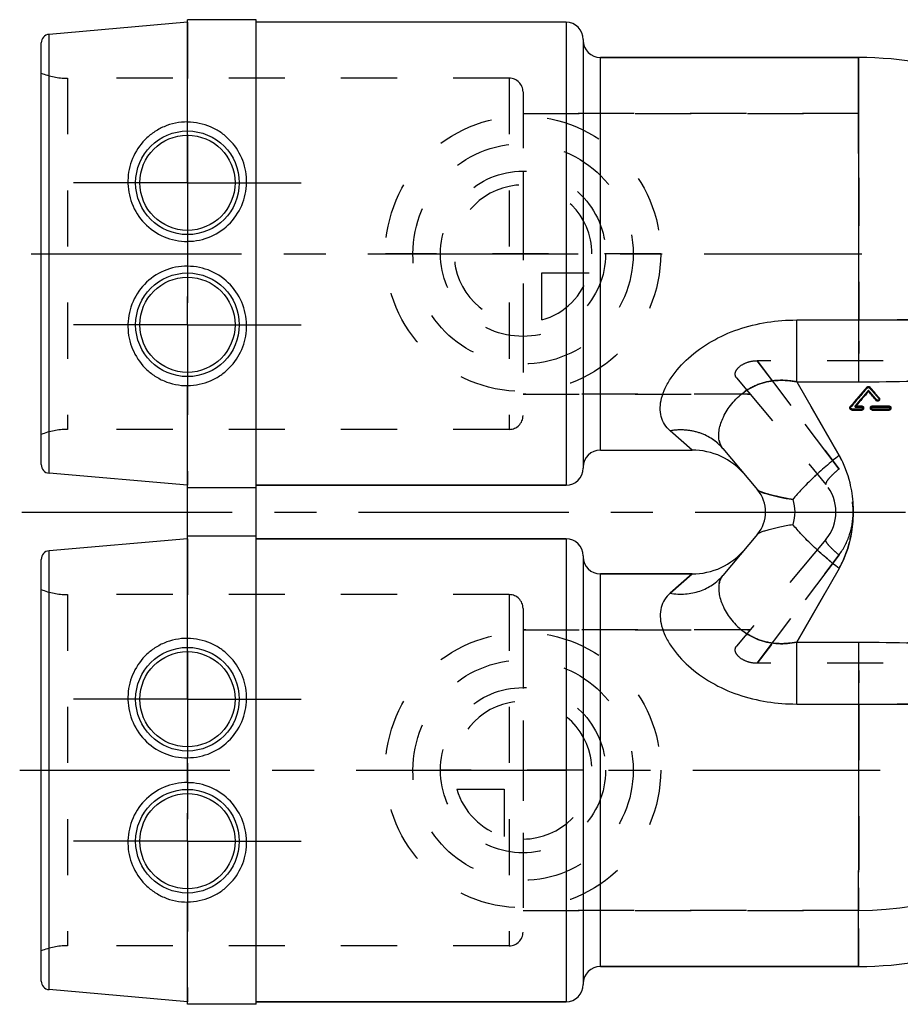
# Model space of a CAD drawing. Header units: millimetres. Extents: x 380 to 622, y 443 to 557.
# Tile 1 of 3: x 380 to 482, y 443 to 557. Entities that reach past the tile are written whole.
import ezdxf

# ---------------------------------------------------------------- set-up
doc = ezdxf.new("R2010")
doc.units = ezdxf.units.MM
doc.header["$LTSCALE"] = 65.185185
doc.linetypes.add('CENTER', pattern=[0.6, 0.375, -0.075, 0.075, -0.075])
doc.linetypes.add('HIDDEN', pattern=[0.2, 0.1, -0.1])
for name, color, linetype in [('ACHSEN_S', 7, 'CONTINUOUS'), ('KOERPER', 7, 'CONTINUOUS'), ('KONST.EL_MIT_GEO', 7, 'CONTINUOUS'), ('KURVEN', 7, 'CONTINUOUS')]:
    doc.layers.add(name, color=color, linetype=linetype)

msp = doc.modelspace()

# ---------------------------------------------------------------- linework, layer by layer
at = {"layer": 'ACHSEN_S', "color": 2, "linetype": 'CENTER'}
msp.add_line((380.27, 500), (622.5, 500), dxfattribs=at)
at = {"layer": 'KOERPER', "color": 7, "linetype": 'Continuous'}
for p, q in [((399.5, 545.3), (399.5, 557.2)), ((407.5, 557.2), (399.5, 557.2)), ((407.5, 442.8), (407.5, 557.2)), ((443.5, 556.9), (407.5, 556.9)), ((477.5, 552.8), (447.5, 552.8)), ((399.5, 531.45), (399.5, 528.55)), ((399.5, 485.3), (399.5, 514.7)), ((407.5, 502.82), (399.5, 502.82)), ((443.5, 503.1), (407.5, 503.1)), ((407.5, 497.18), (399.5, 497.18)), ((443.5, 496.9), (407.5, 496.9)), ((458.14, 492.8), (447.5, 492.8)), ((399.5, 468.55), (399.5, 471.45)), ((399.5, 442.8), (399.5, 454.7)), ((477.5, 447.2), (447.5, 447.2)), ((407.5, 442.8), (399.5, 442.8)), ((443.5, 443.1), (407.5, 443.1))]:
    msp.add_line(p, q, dxfattribs=at)
at = {"layer": 'KOERPER', "color": 8, "linetype": 'HIDDEN'}
for p, q in [((477.5, 546.3), (438.5, 546.3)), ((464.9, 513.7), (438.5, 513.7)), ((464.9, 486.3), (438.5, 486.3)), ((477.5, 453.7), (438.5, 453.7))]:
    msp.add_line(p, q, dxfattribs=at)
at = {"layer": 'KOERPER', "color": 2, "linetype": 'CENTER'}
for p, q in [((399.5, 538.25), (399.5, 545.3)), ((399.5, 538.25), (386.27, 538.25)), ((399.5, 538.25), (399.5, 531.45)), ((399.5, 538.25), (412.73, 538.25)), ((381.35, 530), (477.87, 530)), ((399.5, 528.55), (399.5, 525.02)), ((399.5, 521.75), (399.5, 525.02)), ((399.5, 521.75), (386.27, 521.75)), ((399.5, 521.75), (399.5, 514.7)), ((399.5, 521.75), (412.73, 521.75)), ((399.5, 478.25), (399.5, 485.3)), ((399.5, 478.25), (386.27, 478.25)), ((399.5, 478.25), (399.5, 471.45)), ((399.5, 478.25), (412.73, 478.25)), ((380, 470), (480.02, 470)), ((399.5, 468.55), (399.5, 465.02)), ((399.5, 461.75), (399.5, 465.02)), ((399.5, 461.75), (386.27, 461.75)), ((399.5, 461.75), (399.5, 454.7)), ((399.5, 461.75), (412.73, 461.75))]:
    msp.add_line(p, q, dxfattribs=at)
at = {"layer": 'KOERPER', "color": 7, "linetype": 'Continuous'}
for centre, start, end in [((477.5, 509.67), 50, 90), ((477.5, 490.33), 270, 310)]:
    msp.add_arc(centre, 43.13, start, end, dxfattribs=at)
for points, knots in [([(399.5, 545.32), (398.57, 545.32), (397.17, 545.04), (395.56, 544.15), (394.2, 543), (392.96, 541.13), (392.5, 538.93), (392.64, 537.16), (393.12, 535.4), (394.38, 533.42), (396.7, 531.8), (398.57, 531.43), (399.5, 531.43)], [0, 0, 0, 0, 0.128227, 0.191345, 0.253088, 0.373549, 0.494246, 0.55585, 0.61827, 0.744429, 0.871977, 1, 1, 1, 1]), ([(399.5, 531.45), (400.43, 531.45), (402.3, 531.83), (404.62, 533.47), (405.86, 535.48), (406.32, 537.24), (406.44, 539.01), (405.96, 541.18), (404.72, 543.02), (403.38, 544.14), (401.8, 545.01), (400.42, 545.3), (399.5, 545.3)], [0, 0, 0, 0, 0.128873, 0.257524, 0.384957, 0.447933, 0.509917, 0.63058, 0.749775, 0.81047, 0.872486, 1, 1, 1, 1]), ([(399.5, 528.57), (398.57, 528.57), (396.7, 528.2), (394.38, 526.58), (393.13, 524.6), (392.64, 522.84), (392.5, 521.07), (392.96, 518.87), (394.2, 517), (395.56, 515.85), (397.17, 514.96), (398.57, 514.68), (399.5, 514.68)], [0, 0, 0, 0, 0.128016, 0.255557, 0.381709, 0.444126, 0.505742, 0.62644, 0.746906, 0.80865, 0.871768, 1, 1, 1, 1]), ([(399.5, 514.7), (400.42, 514.7), (401.8, 514.99), (403.38, 515.86), (404.72, 516.98), (405.96, 518.82), (406.44, 520.99), (406.32, 522.76), (405.86, 524.52), (404.62, 526.53), (402.3, 528.17), (400.43, 528.55), (399.5, 528.55)], [0, 0, 0, 0, 0.127509, 0.189524, 0.250218, 0.369412, 0.490072, 0.552056, 0.615033, 0.742468, 0.871123, 1, 1, 1, 1]), ([(475.23, 506.57), (475.79, 505.59), (476.51, 503.7), (476.92, 500.86), (476.82, 497.44), (476.07, 494.9), (475.23, 493.43)], [0, 0, 0, 0, 0.248584, 0.437552, 0.627105, 1, 1, 1, 1]), ([(399.5, 485.32), (398.57, 485.32), (397.17, 485.04), (395.56, 484.15), (394.2, 483), (392.96, 481.13), (392.5, 478.93), (392.64, 477.16), (393.12, 475.4), (394.38, 473.42), (396.7, 471.8), (398.57, 471.43), (399.5, 471.43)], [0, 0, 0, 0, 0.128227, 0.191345, 0.253087, 0.373549, 0.494247, 0.555851, 0.618271, 0.744429, 0.871977, 1, 1, 1, 1]), ([(399.5, 471.45), (400.43, 471.45), (402.3, 471.83), (404.62, 473.47), (405.86, 475.48), (406.32, 477.24), (406.44, 479.01), (405.96, 481.18), (404.72, 483.02), (403.38, 484.14), (401.8, 485.01), (400.42, 485.3), (399.5, 485.3)], [0, 0, 0, 0, 0.128873, 0.257524, 0.384957, 0.447933, 0.509917, 0.63058, 0.749777, 0.810472, 0.872488, 1, 1, 1, 1]), ([(399.5, 468.57), (398.57, 468.57), (396.7, 468.2), (394.38, 466.58), (393.13, 464.6), (392.64, 462.84), (392.5, 461.07), (392.96, 458.87), (394.2, 457), (395.56, 455.85), (397.17, 454.96), (398.57, 454.68), (399.5, 454.68)], [0, 0, 0, 0, 0.128016, 0.255557, 0.381709, 0.444125, 0.505742, 0.62644, 0.746906, 0.808651, 0.871769, 1, 1, 1, 1]), ([(399.5, 454.7), (400.42, 454.7), (401.8, 454.99), (403.38, 455.86), (404.72, 456.98), (405.96, 458.82), (406.44, 460.99), (406.32, 462.76), (405.86, 464.52), (404.62, 466.53), (402.3, 468.17), (400.43, 468.55), (399.5, 468.55)], [0, 0, 0, 0, 0.127509, 0.189524, 0.250217, 0.369412, 0.490072, 0.552056, 0.615033, 0.742468, 0.871123, 1, 1, 1, 1])]:
    msp.add_open_spline(points, degree=3, knots=knots, dxfattribs=at)
at = {"layer": 'KOERPER', "color": 8, "linetype": 'HIDDEN'}
msp.add_open_spline([(475.23, 493.43), (475.79, 494.41), (476.51, 496.3), (476.92, 499.14), (476.82, 502.56), (476.07, 505.1), (475.23, 506.57)], degree=3, knots=[0, 0, 0, 0, 0.248583, 0.437551, 0.627104, 1, 1, 1, 1], dxfattribs=at)
at = {"layer": 'KONST.EL_MIT_GEO', "color": 7, "linetype": 'Continuous'}
for p, q in [((399.5, 556.9), (383.41, 555.49)), ((443.5, 556.9), (443.5, 503.1)), ((383.41, 504.51), (383.41, 555.49)), ((445.5, 554.9), (445.5, 505.1)), ((382.5, 505.5), (382.5, 554.5)), ((447.5, 507.2), (447.5, 552.8)), ((447.5, 552.8), (477.5, 552.8)), ((477.51, 546.3), (477.5, 552.8)), ((477.51, 546.12), (477.51, 546.3)), ((470.31, 515.12), (470.31, 522.31)), ((470.31, 522.31), (477.54, 522.31)), ((477.54, 515.12), (477.54, 522.31)), ((470.31, 515.12), (477.54, 515.12)), ((470.31, 515.12), (475.23, 506.57)), ((478.65, 514.01), (478.65, 514.14)), ((479.57, 512.93), (479.57, 513.06)), ((479.93, 513.04), (479.93, 513.17)), ((476.7, 511.84), (476.7, 511.97)), ((476.7, 511.97), (477.89, 511.97)), ((476.7, 511.84), (477.89, 511.84)), ((477.09, 512.32), (477.89, 512.32)), ((477.89, 511.84), (477.89, 511.97)), ((479.08, 512.32), (481.06, 512.32)), ((479.08, 511.84), (479.08, 511.97)), ((479.08, 511.97), (481.06, 511.97)), ((479.08, 511.84), (481.06, 511.84)), ((481.06, 511.84), (481.06, 511.97)), ((458.14, 507.2), (455.59, 509.44)), ((447.5, 507.2), (458.14, 507.2)), ((461.72, 507.37), (465.75, 502.57)), ((399.5, 503.1), (383.41, 504.51)), ((407.5, 503.1), (443.5, 503.1)), ((399.5, 496.9), (383.41, 495.49)), ((407.5, 496.9), (443.5, 496.9)), ((443.5, 496.9), (443.5, 443.1)), ((465.75, 497.43), (461.72, 492.63)), ((383.41, 444.51), (383.41, 495.49)), ((382.5, 445.5), (382.5, 494.5)), ((445.5, 494.9), (445.5, 445.1)), ((475.23, 493.43), (470.31, 484.88)), ((447.5, 447.2), (447.5, 492.8)), ((447.5, 492.8), (458.14, 492.8)), ((458.14, 492.8), (455.59, 490.56)), ((470.31, 477.69), (470.31, 484.88)), ((470.31, 484.88), (477.54, 484.88)), ((477.54, 477.69), (477.54, 484.88)), ((470.31, 477.69), (477.54, 477.69)), ((477.5, 447.2), (477.51, 453.7)), ((477.51, 453.7), (477.51, 453.88)), ((447.5, 447.2), (477.5, 447.2)), ((399.5, 443.1), (383.41, 444.51)), ((407.5, 443.1), (443.5, 443.1))]:
    msp.add_line(p, q, dxfattribs=at)
at = {"layer": 'KONST.EL_MIT_GEO', "color": 8, "linetype": 'HIDDEN'}
for p, q in [((399.5, 556.9), (399.5, 503.1)), ((385.54, 550.4), (385.54, 509.6)), ((436.9, 550.4), (385.54, 550.4)), ((436.9, 550.4), (436.9, 509.6)), ((438.5, 548.8), (438.5, 511.2)), ((438.5, 546.3), (477.5, 546.3)), ((532.5, 517.58), (465.7, 517.58)), ((465.7, 517.58), (475.23, 504.99)), ((475.23, 504.99), (465.7, 517.58)), ((463.32, 515.58), (473.7, 503.21)), ((475.23, 506.57), (470.31, 515.12)), ((438.5, 513.7), (464.9, 513.7)), ((478.49, 514.39), (478.49, 514.52)), ((478.8, 514.39), (478.8, 514.52)), ((479.89, 513.14), (479.89, 513.27)), ((476.5, 512.01), (476.5, 512.15)), ((476.54, 512.12), (476.54, 512.25)), ((477.09, 512.19), (477.09, 512.32)), ((477.09, 512.19), (477.89, 512.19)), ((477.89, 512.19), (477.89, 512.32)), ((478.08, 512.01), (478.08, 512.15)), ((478.88, 512.01), (478.88, 512.15)), ((479.08, 512.19), (479.08, 512.32)), ((479.08, 512.19), (481.06, 512.19)), ((481.06, 512.19), (481.06, 512.32)), ((481.25, 512.01), (481.25, 512.15)), ((436.9, 509.6), (385.54, 509.6)), ((399.5, 496.9), (399.5, 443.1)), ((473.7, 496.79), (463.32, 484.42)), ((475.23, 495.01), (465.7, 482.42)), ((465.7, 482.42), (475.23, 495.01)), ((470.31, 484.88), (475.23, 493.43)), ((455.59, 490.56), (458.14, 492.8)), ((385.54, 490.4), (385.54, 449.6)), ((436.9, 490.4), (385.54, 490.4)), ((436.9, 490.4), (436.9, 449.6)), ((438.5, 488.8), (438.5, 451.2)), ((438.5, 486.3), (464.9, 486.3)), ((532.5, 482.42), (465.7, 482.42)), ((438.5, 453.7), (477.5, 453.7)), ((436.9, 449.6), (385.54, 449.6))]:
    msp.add_line(p, q, dxfattribs=at)
at = {"layer": 'KONST.EL_MIT_GEO', "color": 7, "linetype": 'Continuous'}
for centre, radius in [((399.5, 538.25), 6.02), ((399.5, 538.25), 5.53), ((399.5, 521.75), 6.02), ((399.5, 521.75), 5.53), ((399.5, 478.25), 6.02), ((399.5, 478.25), 5.53), ((399.5, 461.75), 6.02), ((399.5, 461.75), 5.53)]:
    msp.add_circle(centre, radius, dxfattribs=at)
for centre, radius, start, end in [((443.5, 554.9), 2, 0, 90), ((383.5, 554.5), 1, 95, 180), ((447.5, 554.8), 2, 180, 270), ((447.5, 505.2), 2, 90, 180), ((458.14, 499.2), 8, 40, 90), ((383.5, 505.5), 1, 180, 265), ((443.5, 505.1), 2, 270, 360), ((462.69, 500), 4, 319.9998, 40.0002), ((443.5, 494.9), 2, 0, 90), ((383.5, 494.5), 1, 95, 180), ((458.14, 500.8), 8, 270, 320), ((447.5, 494.8), 2, 180, 270), ((447.5, 445.2), 2, 90, 180), ((383.5, 445.5), 1, 180, 265), ((443.5, 445.1), 2, 270, 360)]:
    msp.add_arc(centre, radius, start, end, dxfattribs=at)
at = {"layer": 'KONST.EL_MIT_GEO', "color": 8, "linetype": 'HIDDEN'}
for centre, radius, start, end in [((385.54, 558.4), 8, 247.6684, 270), ((436.9, 548.8), 1.6, 0, 90), ((477.5, 509.67), 36.63, 50, 90), ((436.9, 511.2), 1.6, 270, 360), ((385.54, 501.6), 8, 90, 112.3316), ((469.87, 500), 5, 320, 40), ((385.54, 498.4), 8, 247.6684, 270), ((436.9, 488.8), 1.6, 0, 90), ((477.5, 490.33), 36.63, 270, 310), ((436.9, 451.2), 1.6, 270, 360), ((385.54, 441.6), 8, 90, 112.3316)]:
    msp.add_arc(centre, radius, start, end, dxfattribs=at)
at = {"layer": 'KONST.EL_MIT_GEO', "color": 7, "linetype": 'Continuous'}
for centre, major_axis, ratio, start_param, end_param in [((476.3, 500), (19.53, 26.96), 0.220465, 7.451402, 7.546983), ((476.8, 500), (19.53, 26.96), 0.220465, 1.18475, 1.260887), ((476.8, 500), (19.32, 26.66), 0.220465, 1.18374, 1.255254), ((480.5, 500), (-19.59, 26.96), 0.220664, -1.230825, -1.18539), ((480.5, 500), (-19.38, 26.66), 0.220664, -1.230323, -1.184379), ((480.99, 500), (-19.59, 26.96), 0.220664, -1.222106, -1.168848)]:
    msp.add_ellipse(centre, major_axis=major_axis, ratio=ratio, start_param=start_param, end_param=end_param, dxfattribs=at)
at = {"layer": 'KONST.EL_MIT_GEO', "color": 8, "linetype": 'HIDDEN'}
for centre, major_axis, ratio, start_param, end_param in [((476.3, 500), (19.32, 26.66), 0.220465, 1.167021, 1.263669), ((480.99, 500), (-19.38, 26.66), 0.220664, -1.221506, -1.167653), ((476.8, 500), (19.32, 26.66), 0.220465, 7.538439, 7.543911)]:
    msp.add_ellipse(centre, major_axis=major_axis, ratio=ratio, start_param=start_param, end_param=end_param, dxfattribs=at)
for points, knots in [([(477.5, 552.8), (477.5, 552.8), (477.5, 552.78), (477.5, 552.76), (477.5, 552.7), (477.5, 552.63), (477.5, 552.54), (477.5, 552.38), (477.5, 552.12), (477.5, 551.76), (477.5, 551.32), (477.51, 550.8), (477.51, 550.21), (477.51, 549.55), (477.51, 548.53), (477.51, 547.09), (477.51, 545.18), (477.51, 543.06), (477.51, 540.75), (477.51, 537.4), (477.52, 533), (477.52, 527.66), (477.52, 524.08), (477.54, 522.31)], [0, 0, 0, 0, 0.000337, 0.001341, 0.003013, 0.005351, 0.008354, 0.01202, 0.021322, 0.033224, 0.047686, 0.064652, 0.084065, 0.105853, 0.129938, 0.184652, 0.247421, 0.317349, 0.393433, 0.474586, 0.647398, 0.825927, 1, 1, 1, 1]), ([(477.5, 546.3), (477.5, 546.3), (477.5, 546.27), (477.5, 546.25), (477.5, 546.18), (477.5, 546.1), (477.5, 546), (477.5, 545.81), (477.5, 545.52), (477.5, 545.1), (477.5, 544.6), (477.5, 544.01), (477.5, 543.34), (477.5, 542.59), (477.5, 541.45), (477.5, 539.87), (477.5, 537.82), (477.5, 535.58), (477.5, 533.21), (477.5, 530.77), (477.5, 528.3), (477.5, 525.88), (477.49, 523.56), (477.49, 521.38), (477.52, 519.4), (477.51, 518.16), (477.5, 517.58)], [0, 0, 0, 0, 0.000412, 0.001647, 0.003701, 0.006573, 0.010259, 0.014754, 0.026138, 0.040664, 0.058243, 0.078776, 0.102143, 0.128209, 0.156823, 0.221014, 0.293231, 0.3718, 0.454901, 0.54061, 0.626941, 0.711895, 0.793503, 0.869875, 0.939245, 1, 1, 1, 1]), ([(501.53, 522.56), (499.54, 522.53), (495.55, 522.48), (487.55, 522.38), (481.54, 522.31), (477.54, 522.31)], [0, 0, 0, 0, 0.248922, 0.498891, 1, 1, 1, 1]), ([(463.32, 515.58), (463.25, 515.66), (463.15, 515.87), (463.16, 516.21), (463.33, 516.55), (463.74, 517.01), (464.54, 517.45), (465.29, 517.58), (465.7, 517.58)], [0, 0, 0, 0, 0.088692, 0.17588, 0.274396, 0.389982, 0.671603, 1, 1, 1, 1]), ([(502.7, 516.45), (500.62, 516.19), (496.44, 515.79), (488.05, 515.28), (481.74, 515.13), (477.54, 515.12)], [0, 0, 0, 0, 0.249567, 0.499587, 1, 1, 1, 1]), ([(470.31, 515.12), (469.6, 515.26), (468.15, 515.39), (466.02, 515), (464.16, 514.02), (462.73, 512.65), (461.77, 511.14), (461.33, 509.87), (461.22, 508.94), (461.27, 508.34), (461.42, 507.81), (461.61, 507.5), (461.72, 507.37)], [0, 0, 0, 0, 0.154994, 0.307859, 0.456637, 0.59765, 0.725699, 0.83549, 0.882679, 0.924922, 0.963331, 1, 1, 1, 1]), ([(478.49, 514.39), (478.52, 514.43), (478.65, 514.48), (478.77, 514.43), (478.8, 514.39)], [0, 0, 0, 0, 0.499957, 1, 1, 1, 1]), ([(477.89, 512.19), (477.94, 512.19), (478.04, 512.16), (478.08, 512.06), (478.08, 512.01)], [0, 0, 0, 0, 0.519823, 1, 1, 1, 1]), ([(478.88, 512.01), (478.88, 512.06), (478.93, 512.16), (479.03, 512.19), (479.08, 512.19)], [0, 0, 0, 0, 0.480224, 1, 1, 1, 1]), ([(481.06, 512.19), (481.11, 512.19), (481.21, 512.16), (481.25, 512.06), (481.25, 512.01)], [0, 0, 0, 0, 0.519823, 1, 1, 1, 1]), ([(461.72, 507.37), (461.38, 507.79), (460.55, 508.52), (459.05, 509.26), (457.35, 509.59), (456.18, 509.53), (455.59, 509.44)], [0, 0, 0, 0, 0.239403, 0.483805, 0.736845, 1, 1, 1, 1]), ([(475.23, 506.57), (474.18, 505.74), (472.7, 504.46), (470.94, 502.71), (470.18, 501.85), (469.84, 501.44)], [0, 0, 0, 0, 0.538704, 0.785848, 1, 1, 1, 1]), ([(475.23, 504.99), (475.01, 504.81), (474.6, 504.46), (474.09, 503.95), (473.79, 503.57), (473.68, 503.33), (473.68, 503.24), (473.7, 503.21)], [0, 0, 0, 0, 0.356717, 0.673303, 0.89554, 0.961151, 1, 1, 1, 1]), ([(475.23, 504.99), (475.01, 504.81), (474.6, 504.46), (474.09, 503.95), (473.79, 503.57), (473.68, 503.33), (473.68, 503.24), (473.7, 503.21)], [0, 0, 0, 0, 0.356718, 0.673304, 0.895539, 0.96115, 1, 1, 1, 1]), ([(475.23, 495.01), (475.76, 495.72), (476.59, 497.33), (477.01, 500), (476.59, 502.67), (475.76, 504.28), (475.23, 504.99)], [0, 0, 0, 0, 0.248524, 0.499999, 0.751475, 1, 1, 1, 1]), ([(469.84, 501.44), (469.34, 501.53), (468.43, 501.71), (467.35, 501.96), (466.64, 502.16), (466.24, 502.3), (465.95, 502.42), (465.8, 502.52), (465.75, 502.57)], [0, 0, 0, 0, 0.358969, 0.656314, 0.777166, 0.876448, 0.951535, 1, 1, 1, 1]), ([(475.23, 493.43), (474.18, 494.26), (472.7, 495.54), (470.94, 497.29), (470.18, 498.14), (469.84, 498.56)], [0, 0, 0, 0, 0.538726, 0.7859, 1, 1, 1, 1]), ([(475.23, 495.01), (475.01, 495.19), (474.6, 495.54), (474.09, 496.05), (473.79, 496.43), (473.68, 496.67), (473.68, 496.76), (473.7, 496.79)], [0, 0, 0, 0, 0.356718, 0.673304, 0.895539, 0.96115, 1, 1, 1, 1]), ([(470.31, 484.88), (469.6, 484.74), (468.15, 484.61), (466.02, 485), (464.16, 485.98), (462.73, 487.35), (461.77, 488.86), (461.33, 490.13), (461.22, 491.06), (461.27, 491.66), (461.42, 492.19), (461.61, 492.5), (461.72, 492.63)], [0, 0, 0, 0, 0.154999, 0.307872, 0.456665, 0.597673, 0.725717, 0.835498, 0.882684, 0.924923, 0.963333, 1, 1, 1, 1]), ([(465.7, 482.42), (465.29, 482.42), (464.54, 482.55), (463.74, 482.99), (463.33, 483.45), (463.16, 483.79), (463.15, 484.13), (463.25, 484.34), (463.32, 484.42)], [0, 0, 0, 0, 0.328375, 0.610009, 0.725595, 0.824108, 0.911287, 1, 1, 1, 1]), ([(502.7, 483.55), (500.62, 483.81), (496.44, 484.21), (488.05, 484.72), (481.74, 484.87), (477.54, 484.88)], [0, 0, 0, 0, 0.249567, 0.499587, 1, 1, 1, 1]), ([(477.5, 482.42), (477.51, 481.84), (477.52, 480.6), (477.49, 478.62), (477.49, 476.44), (477.5, 474.12), (477.5, 471.7), (477.5, 469.23), (477.5, 466.79), (477.5, 464.42), (477.5, 462.18), (477.5, 460.13), (477.5, 458.55), (477.5, 457.41), (477.5, 456.66), (477.5, 455.99), (477.5, 455.4), (477.5, 454.9), (477.5, 454.48), (477.5, 454.19), (477.5, 454), (477.5, 453.9), (477.5, 453.82), (477.5, 453.75), (477.5, 453.73), (477.5, 453.7), (477.5, 453.7)], [0, 0, 0, 0, 0.060755, 0.130125, 0.206497, 0.288105, 0.373059, 0.45939, 0.545099, 0.6282, 0.706769, 0.778986, 0.843177, 0.871791, 0.897857, 0.921224, 0.941757, 0.959336, 0.973862, 0.985246, 0.989741, 0.993427, 0.996299, 0.998353, 0.999588, 1, 1, 1, 1]), ([(477.54, 477.69), (477.52, 475.92), (477.52, 472.34), (477.52, 467), (477.52, 462.6), (477.51, 459.25), (477.51, 456.94), (477.51, 454.82), (477.51, 452.91), (477.51, 451.47), (477.51, 450.45), (477.51, 449.79), (477.51, 449.2), (477.5, 448.68), (477.5, 448.24), (477.5, 447.88), (477.5, 447.62), (477.5, 447.46), (477.5, 447.37), (477.5, 447.3), (477.5, 447.24), (477.5, 447.22), (477.5, 447.2), (477.5, 447.2)], [0, 0, 0, 0, 0.174073, 0.352602, 0.525414, 0.606567, 0.682651, 0.752579, 0.815348, 0.870061, 0.894147, 0.915935, 0.935348, 0.952314, 0.966776, 0.978678, 0.98798, 0.991646, 0.994649, 0.996987, 0.998659, 0.999663, 1, 1, 1, 1]), ([(501.53, 477.44), (499.54, 477.47), (495.55, 477.52), (487.55, 477.62), (481.55, 477.69), (477.54, 477.69)], [0, 0, 0, 0, 0.248922, 0.498891, 1, 1, 1, 1])]:
    msp.add_open_spline(points, degree=3, knots=knots, dxfattribs=at)
at = {"layer": 'KONST.EL_MIT_GEO', "color": 7, "linetype": 'Continuous'}
for points, knots in [([(477.54, 522.31), (477.53, 523.34), (477.51, 525.43), (477.52, 529.66), (477.51, 536.57), (477.51, 542.41), (477.51, 546.12)], [0, 0, 0, 0, 0.130035, 0.263916, 0.532516, 1, 1, 1, 1]), ([(455.59, 509.44), (455.35, 509.66), (454.91, 510.16), (454.35, 511.43), (454.46, 512.96), (455.02, 514.45), (455.98, 516.1), (457.72, 518.03), (460.38, 519.93), (463.49, 521.32), (466.85, 522.14), (469.15, 522.31), (470.31, 522.31)], [0, 0, 0, 0, 0.042184, 0.083731, 0.175191, 0.228986, 0.288028, 0.418269, 0.558892, 0.704404, 0.851876, 1, 1, 1, 1]), ([(477.54, 522.31), (481.55, 522.31), (487.55, 522.38), (495.55, 522.48), (499.54, 522.53), (501.53, 522.56)], [0, 0, 0, 0, 0.501109, 0.751078, 1, 1, 1, 1]), ([(477.54, 515.12), (481.74, 515.13), (488.05, 515.28), (496.44, 515.79), (500.62, 516.19), (502.7, 516.45)], [0, 0, 0, 0, 0.500413, 0.750433, 1, 1, 1, 1]), ([(461.72, 507.37), (461.61, 507.5), (461.42, 507.81), (461.27, 508.34), (461.22, 508.94), (461.33, 509.87), (461.77, 511.14), (462.73, 512.65), (464.16, 514.02), (466.02, 515), (468.15, 515.39), (469.6, 515.26), (470.31, 515.12)], [0, 0, 0, 0, 0.036669, 0.075078, 0.117321, 0.164511, 0.274302, 0.402351, 0.543363, 0.692141, 0.845005, 1, 1, 1, 1]), ([(478.49, 514.52), (478.52, 514.57), (478.65, 514.62), (478.77, 514.57), (478.8, 514.52)], [0, 0, 0, 0, 0.499958, 1, 1, 1, 1]), ([(479.91, 513.1), (479.88, 513.04), (479.75, 512.96), (479.62, 513.02), (479.57, 513.06)], [0, 0, 0, 0, 0.494332, 1, 1, 1, 1]), ([(479.92, 512.99), (479.91, 512.93), (479.77, 512.83), (479.62, 512.88), (479.57, 512.93)], [0, 0, 0, 0, 0.48933, 1, 1, 1, 1]), ([(476.7, 511.97), (476.65, 511.97), (476.55, 512), (476.5, 512.1), (476.5, 512.15)], [0, 0, 0, 0, 0.519539, 1, 1, 1, 1]), ([(476.7, 511.84), (476.65, 511.84), (476.55, 511.87), (476.5, 511.97), (476.5, 512.01)], [0, 0, 0, 0, 0.519545, 1, 1, 1, 1]), ([(477.89, 512.32), (477.94, 512.32), (478.04, 512.29), (478.08, 512.19), (478.08, 512.15)], [0, 0, 0, 0, 0.519786, 1, 1, 1, 1]), ([(478.08, 512.15), (478.08, 512.1), (478.04, 512), (477.94, 511.97), (477.89, 511.97)], [0, 0, 0, 0, 0.480549, 1, 1, 1, 1]), ([(478.07, 511.95), (478.06, 511.92), (478, 511.86), (477.93, 511.84), (477.89, 511.84)], [0, 0, 0, 0, 0.485894, 1, 1, 1, 1]), ([(479.08, 511.97), (479.03, 511.97), (478.92, 512), (478.88, 512.1), (478.88, 512.15)], [0, 0, 0, 0, 0.51945, 1, 1, 1, 1]), ([(479.08, 511.84), (479.03, 511.84), (478.92, 511.87), (478.88, 511.97), (478.88, 512.01)], [0, 0, 0, 0, 0.519483, 1, 1, 1, 1]), ([(478.89, 512.21), (478.9, 512.24), (478.96, 512.3), (479.04, 512.32), (479.08, 512.32)], [0, 0, 0, 0, 0.485137, 1, 1, 1, 1]), ([(481.06, 512.32), (481.11, 512.32), (481.21, 512.29), (481.25, 512.19), (481.25, 512.15)], [0, 0, 0, 0, 0.519786, 1, 1, 1, 1]), ([(481.25, 512.15), (481.25, 512.1), (481.21, 512), (481.11, 511.97), (481.06, 511.97)], [0, 0, 0, 0, 0.480549, 1, 1, 1, 1]), ([(481.24, 511.95), (481.23, 511.92), (481.17, 511.86), (481.1, 511.84), (481.06, 511.84)], [0, 0, 0, 0, 0.485894, 1, 1, 1, 1]), ([(461.72, 507.37), (461.38, 507.79), (460.55, 508.52), (459.05, 509.26), (457.35, 509.59), (456.18, 509.53), (455.59, 509.44)], [0, 0, 0, 0, 0.239403, 0.483804, 0.736845, 1, 1, 1, 1]), ([(475.23, 506.57), (474.18, 505.74), (472.7, 504.46), (470.94, 502.71), (470.18, 501.86), (469.84, 501.44)], [0, 0, 0, 0, 0.538713, 0.785888, 1, 1, 1, 1]), ([(465.75, 502.57), (465.8, 502.52), (465.95, 502.42), (466.24, 502.3), (466.64, 502.16), (467.35, 501.96), (468.42, 501.71), (469.34, 501.54), (469.84, 501.44)], [0, 0, 0, 0, 0.04848, 0.123569, 0.222881, 0.343776, 0.641289, 1, 1, 1, 1]), ([(469.84, 501.44), (469.99, 500.98), (470.18, 500), (469.99, 499.03), (469.84, 498.56)], [0, 0, 0, 0, 0.499977, 1, 1, 1, 1]), ([(465.75, 497.43), (465.8, 497.48), (465.95, 497.58), (466.24, 497.7), (466.64, 497.84), (467.35, 498.04), (468.43, 498.29), (469.34, 498.47), (469.84, 498.56)], [0, 0, 0, 0, 0.048474, 0.123536, 0.222806, 0.343664, 0.641015, 1, 1, 1, 1]), ([(475.23, 493.43), (474.18, 494.26), (472.7, 495.54), (470.94, 497.29), (470.18, 498.15), (469.84, 498.56)], [0, 0, 0, 0, 0.538704, 0.785848, 1, 1, 1, 1]), ([(455.59, 490.56), (456.18, 490.47), (457.35, 490.41), (459.05, 490.74), (460.55, 491.48), (461.38, 492.21), (461.72, 492.63)], [0, 0, 0, 0, 0.263155, 0.516196, 0.760597, 1, 1, 1, 1]), ([(461.72, 492.63), (461.61, 492.5), (461.42, 492.19), (461.27, 491.66), (461.22, 491.06), (461.33, 490.13), (461.77, 488.86), (462.73, 487.35), (464.16, 485.98), (466.02, 485), (468.15, 484.61), (469.6, 484.74), (470.31, 484.88)], [0, 0, 0, 0, 0.036667, 0.075077, 0.117316, 0.164501, 0.274283, 0.402326, 0.543335, 0.692129, 0.845001, 1, 1, 1, 1]), ([(455.59, 490.56), (455.35, 490.34), (454.91, 489.84), (454.35, 488.57), (454.46, 487.04), (455.02, 485.55), (455.98, 483.9), (457.72, 481.97), (460.38, 480.07), (463.49, 478.68), (466.85, 477.86), (469.15, 477.69), (470.31, 477.69)], [0, 0, 0, 0, 0.042183, 0.083735, 0.175199, 0.228994, 0.288039, 0.418286, 0.558911, 0.704423, 0.851886, 1, 1, 1, 1]), ([(477.54, 484.88), (481.74, 484.87), (488.05, 484.72), (496.44, 484.21), (500.62, 483.81), (502.7, 483.55)], [0, 0, 0, 0, 0.500413, 0.750433, 1, 1, 1, 1]), ([(477.51, 453.88), (477.51, 457.59), (477.51, 463.43), (477.52, 470.34), (477.51, 474.57), (477.53, 476.66), (477.54, 477.69)], [0, 0, 0, 0, 0.467484, 0.736084, 0.869965, 1, 1, 1, 1]), ([(477.54, 477.69), (481.54, 477.69), (487.55, 477.62), (495.55, 477.52), (499.54, 477.47), (501.53, 477.44)], [0, 0, 0, 0, 0.501109, 0.751078, 1, 1, 1, 1])]:
    msp.add_open_spline(points, degree=3, knots=knots, dxfattribs=at)
for points in [[(479.89, 513.27), (479.91, 513.24), (479.93, 513.21), (479.93, 513.17)], [(479.93, 513.17), (479.93, 513.14), (479.92, 513.12), (479.91, 513.1)], [(479.93, 513.04), (479.93, 513.02), (479.93, 513.01), (479.92, 512.99)], [(476.5, 512.15), (476.5, 512.16), (476.5, 512.18), (476.51, 512.19)], [(476.51, 512.19), (476.51, 512.21), (476.52, 512.23), (476.54, 512.25)], [(478.08, 512.01), (478.08, 511.99), (478.08, 511.97), (478.07, 511.95)], [(478.88, 512.15), (478.88, 512.17), (478.88, 512.19), (478.89, 512.21)], [(481.25, 512.01), (481.25, 511.99), (481.25, 511.97), (481.24, 511.95)]]:
    msp.add_open_spline(points, degree=3, dxfattribs=at)
at = {"layer": 'KONST.EL_MIT_GEO', "color": 8, "linetype": 'HIDDEN'}
for points in [[(479.89, 513.14), (479.91, 513.11), (479.93, 513.07), (479.93, 513.04)], [(476.5, 512.01), (476.5, 512.05), (476.52, 512.09), (476.54, 512.12)]]:
    msp.add_open_spline(points, degree=3, dxfattribs=at)
at = {"layer": 'KURVEN', "color": 8, "linetype": 'HIDDEN'}
for p, q in [((438.5, 539.6), (438.5, 522)), ((454.5, 530), (422.5, 530)), ((440.7, 522.31), (440.7, 527.8)), ((440.7, 527.8), (446.19, 527.8)), ((438.5, 486), (438.5, 454)), ((445.5, 470), (428.9, 470)), ((430.81, 467.8), (436.3, 467.8)), ((436.3, 467.8), (436.3, 462.31))]:
    msp.add_line(p, q, dxfattribs=at)
for centre, radius in [((438.5, 530), 16), ((438.5, 530), 12.8), ((438.5, 530), 9.6), ((438.5, 470), 16), ((438.5, 470), 12.8), ((438.5, 470), 9.6)]:
    msp.add_circle(centre, radius, dxfattribs=at)
for centre, start, end in [((438.5, 530), 0, 270), ((438.5, 530), 285.962, 344.038), ((438.5, 470), 270, 180), ((438.5, 470), 195.962, 254.038)]:
    msp.add_arc(centre, 8, start, end, dxfattribs=at)

doc.saveas('drawing.dxf')
